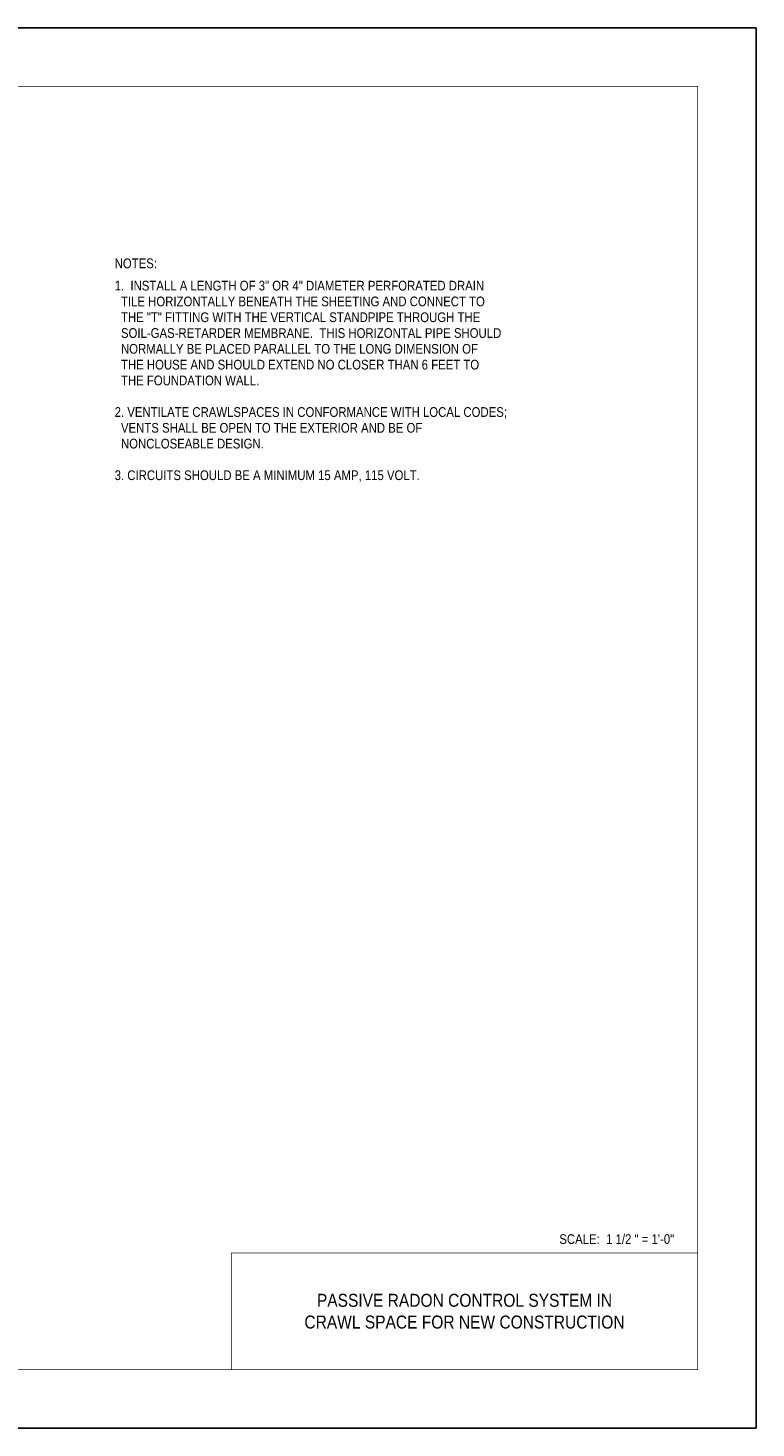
# Model space of a CAD drawing. Extents: x -4.7 to 19.3, y -5.1 to 12.9.
# Tile 5 of 5: x 9.9 to 19.3, y -5.1 to 12.9. Entities that reach past the tile are written whole.
import ezdxf
from ezdxf.enums import TextEntityAlignment as Align

# ---------------------------------------------------------------- set-up
doc = ezdxf.new("R2010")
doc.units = 0
doc.layers.add('32', color=7, linetype='CONTINUOUS')
doc.layers.add('35', color=7, linetype='CONTINUOUS')

msp = doc.modelspace()

# ---------------------------------------------------------------- linework, layer by layer
at = {"layer": '35', "linetype": 'CONTINUOUS'}
msp.add_lwpolyline([(-4.704357, -5.12197), (19.295643, -5.12197), (19.295643, 12.87803), (-4.704357, 12.87803)], close=True, dxfattribs=at)
at = {"layer": '35', "linetype": 'CONTINUOUS', "const_width": 0.01}
for points in [[(-3.204357, -4.37197), (18.545643, -4.37197), (18.545643, 12.12803), (-3.204357, 12.12803)], [(12.545643, -4.37197), (18.545643, -4.37197), (18.545643, -2.87197), (12.545643, -2.87197)]]:
    msp.add_lwpolyline(points, close=True, dxfattribs=at)

# ---------------------------------------------------------------- texts
at = {"layer": '32', "color": 1, "linetype": 'CONTINUOUS', "width": 0.875}
for s, p in [('NOTES:', (11.045643, 9.914488)), ('1.  INSTALL A LENGTH OF 3" OR 4" DIAMETER PERFORATED DRAIN', (11.045643, 9.62803)), ('  TILE HORIZONTALLY BENEATH THE SHEETING AND CONNECT TO', (11.045643, 9.424905)), ('  THE "T" FITTING WITH THE VERTICAL STANDPIPE THROUGH THE', (11.045643, 9.22178)), ('  SOIL-GAS-RETARDER MEMBRANE.  THIS HORIZONTAL PIPE SHOULD', (11.045643, 9.018655)), ('  NORMALLY BE PLACED PARALLEL TO THE LONG DIMENSION OF', (11.045643, 8.81553)), ('  THE HOUSE AND SHOULD EXTEND NO CLOSER THAN 6 FEET TO', (11.045643, 8.612405)), ('  THE FOUNDATION WALL.', (11.045643, 8.40928)), ('2. VENTILATE CRAWLSPACES IN CONFORMANCE WITH LOCAL CODES;', (11.045643, 8.00303)), ('  VENTS SHALL BE OPEN TO THE EXTERIOR AND BE OF', (11.045643, 7.799905)), ('  NONCLOSEABLE DESIGN.', (11.045643, 7.59678)), ('3. CIRCUITS SHOULD BE A MINIMUM 15 AMP, 115 VOLT.', (11.045643, 7.19053)), ('SCALE:  1 1/2 " = 1\'-0"', (16.765529, -2.630673))]:
    msp.add_text(s, height=0.125, dxfattribs=at).set_placement(p, align=Align.TOP_LEFT)
at = {"layer": '32', "color": 1, "linetype": 'CONTINUOUS', "width": 0.894737}
for s, p in [('PASSIVE RADON CONTROL SYSTEM IN', (15.545643, -3.480152)), ('CRAWL SPACE FOR NEW CONSTRUCTION', (15.545644, -3.759645))]:
    msp.add_text(s, height=0.166992, dxfattribs=at).set_placement(p, align=Align.MIDDLE)

doc.saveas('drawing.dxf')
